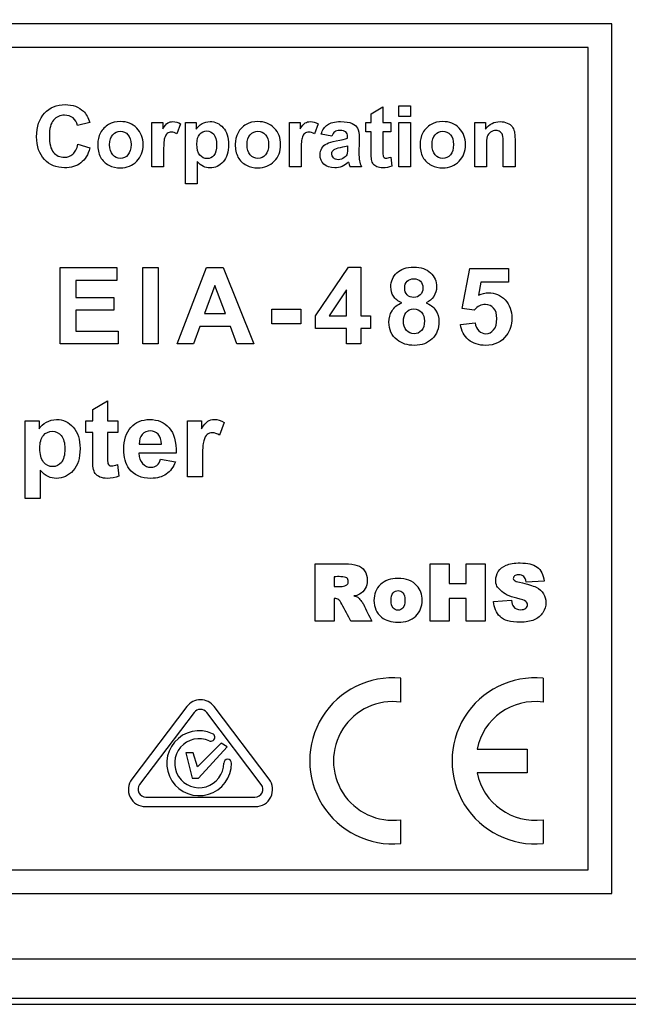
# Paper-space layout 'Layout1' of a CAD drawing. Header units: millimetres. Extents: x 41 to 475, y 33 to 379.
# Tile 12 of 16: x 271 to 310, y 191 to 254. Entities that reach past the tile are written whole.
import ezdxf
from ezdxf.enums import TextEntityAlignment as Align

# ---------------------------------------------------------------- set-up
doc = ezdxf.new("R2010")
doc.units = ezdxf.units.MM
doc.layers.add('Default', color=7, linetype='Continuous')
doc.layers.add('MS-000955_SIMPLE', color=7, linetype='Continuous')
doc.styles.add('SEACAD_Solid_Edge_ISO', font='seiso.ttf')
doc.dimstyles.new('ISO_(mm)', dxfattribs={"dimtxt": 3.5, "dimasz": 3.5, "dimexe": 1.75, "dimexo": 0, "dimgap": 0.875, "dimtad": 1, "dimdec": 1, "dimlfac": 0.5, "dimtxsty": 'SEACAD_Solid_Edge_ISO', "dimblk1": '_SE_FILLED', "dimblk2": '_SE_FILLED', "dimsah": 1, "dimcen": 1.75, "dimadec": 0, "dimazin": 0, "dimtfac": 0.5, "dimtmove": 0, "dimatfit": 3, "dimfxl": 1, "dimarcsym": 0})

# ---------------------------------------------------------------- blocks, each defined once
blk = doc.blocks.new('SE')
at = {"layer": 'MS-000955_SIMPLE', "color": 7, "linetype": 'Continuous'}
for p, q in [((309.413, 253.917), (233.213, 253.917)), ((309.413, 198.037), (309.413, 253.917)), ((307.889, 252.393), (234.737, 252.393)), ((307.889, 199.561), (307.889, 252.393)), ((293.965, 248.14), (294.714, 248.583)), ((294.714, 248.583), (294.714, 247.571)), ((295.739, 247.957), (295.739, 248.654)), ((295.739, 248.654), (296.488, 248.654)), ((296.488, 248.654), (296.488, 247.957)), ((293.965, 247.571), (293.965, 248.14)), ((296.488, 247.957), (295.739, 247.957)), ((275.888, 247.571), (275.106, 247.383)), ((279.879, 244.728), (279.879, 247.571)), ((279.879, 247.571), (280.576, 247.571)), ((280.576, 247.571), (280.576, 247.167)), ((281.724, 247.488), (281.491, 246.835)), ((282.031, 243.64), (282.031, 247.571)), ((282.031, 247.571), (282.728, 247.571)), ((282.728, 247.571), (282.728, 247.154)), ((288.709, 244.728), (288.709, 247.571)), ((288.709, 247.571), (289.406, 247.571)), ((289.406, 247.571), (289.406, 247.167)), ((290.553, 247.488), (290.321, 246.835)), ((293.618, 246.971), (293.618, 247.571)), ((293.618, 247.571), (293.965, 247.571)), ((294.714, 247.571), (295.23, 247.571)), ((295.23, 247.571), (295.23, 246.971)), ((295.739, 244.728), (295.739, 247.571)), ((295.739, 247.571), (296.488, 247.571)), ((296.488, 247.571), (296.488, 244.728)), ((300.609, 244.728), (300.609, 247.571)), ((300.609, 247.571), (301.308, 247.571)), ((301.308, 247.571), (301.308, 247.154)), ((291.435, 246.697), (290.757, 246.822)), ((293.965, 246.971), (293.618, 246.971)), ((295.23, 246.971), (294.714, 246.971)), ((275.132, 246.176), (275.901, 245.936)), ((282.78, 245.07), (282.78, 243.64)), ((295.22, 245.354), (295.282, 244.77)), ((280.628, 244.728), (279.879, 244.728)), ((289.458, 244.728), (288.709, 244.728)), ((293.344, 244.728), (292.601, 244.728)), ((296.488, 244.728), (295.739, 244.728)), ((301.36, 244.728), (300.609, 244.728)), ((303.199, 244.728), (302.448, 244.728)), ((282.78, 243.64), (282.031, 243.64)), ((273.999, 233.344), (273.999, 238.254)), ((273.999, 238.254), (277.631, 238.254)), ((277.631, 238.254), (277.631, 237.422)), ((279.29, 233.344), (279.29, 238.254)), ((279.29, 238.254), (280.275, 238.254)), ((280.275, 238.254), (280.275, 233.344)), ((281.494, 233.344), (283.39, 238.254)), ((283.39, 238.254), (284.463, 238.254)), ((284.463, 238.254), (286.421, 233.344)), ((290.385, 235.151), (292.503, 238.27)), ((292.503, 238.27), (293.296, 238.27)), ((293.296, 238.27), (293.296, 235.154)), ((299.811, 235.631), (300.294, 238.189)), ((300.294, 238.189), (302.781, 238.189)), ((302.781, 238.189), (302.781, 237.308)), ((277.631, 237.422), (274.988, 237.422)), ((274.988, 237.422), (274.988, 236.339)), ((301.006, 237.308), (300.856, 236.473)), ((302.781, 237.308), (301.006, 237.308)), ((283.922, 237.112), (283.259, 235.295)), ((284.597, 235.295), (283.922, 237.112)), ((292.382, 236.831), (291.263, 235.154)), ((292.382, 235.154), (292.382, 236.831)), ((274.988, 236.339), (277.442, 236.339)), ((277.442, 236.339), (277.442, 235.507)), ((277.442, 235.507), (274.988, 235.507)), ((274.988, 235.507), (274.988, 234.176)), ((287.591, 234.649), (287.591, 235.588)), ((287.591, 235.588), (289.444, 235.588)), ((289.444, 235.588), (289.444, 234.649)), ((300.572, 235.523), (299.811, 235.631)), ((283.259, 235.295), (284.597, 235.295)), ((290.385, 234.332), (290.385, 235.151)), ((291.263, 235.154), (292.382, 235.154)), ((293.296, 235.154), (293.909, 235.154)), ((293.909, 235.154), (293.909, 234.332)), ((299.697, 234.6), (300.637, 234.698)), ((274.988, 234.176), (277.719, 234.176)), ((277.719, 234.176), (277.719, 233.344)), ((282.959, 234.463), (282.551, 233.344)), ((284.92, 234.463), (282.959, 234.463)), ((285.344, 233.344), (284.92, 234.463)), ((289.444, 234.649), (287.591, 234.649)), ((292.382, 234.332), (290.385, 234.332)), ((292.382, 233.344), (292.382, 234.332)), ((293.296, 234.332), (293.296, 233.344)), ((293.909, 234.332), (293.296, 234.332)), ((277.719, 233.344), (273.999, 233.344)), ((280.275, 233.344), (279.29, 233.344)), ((282.551, 233.344), (281.494, 233.344)), ((286.421, 233.344), (285.344, 233.344)), ((293.296, 233.344), (292.382, 233.344)), ((276.08, 229.139), (277.035, 229.703)), ((277.035, 229.703), (277.035, 228.416)), ((276.08, 228.416), (276.08, 229.139)), ((271.746, 223.419), (271.746, 228.416)), ((271.746, 228.416), (272.631, 228.416)), ((272.631, 228.416), (272.631, 227.886)), ((275.642, 227.654), (275.642, 228.416)), ((275.642, 228.416), (276.08, 228.416)), ((277.035, 228.416), (277.688, 228.416)), ((277.688, 228.416), (277.688, 227.654)), ((282.174, 224.802), (282.174, 228.416)), ((282.174, 228.416), (283.06, 228.416)), ((283.06, 228.416), (283.06, 227.902)), ((284.519, 228.31), (284.224, 227.481)), ((276.08, 227.654), (275.642, 227.654)), ((277.688, 227.654), (277.035, 227.654)), ((279.064, 226.917), (280.49, 226.917)), ((281.435, 226.327), (279.048, 226.327)), ((280.434, 225.939), (281.385, 225.78)), ((272.698, 225.236), (272.698, 223.419)), ((277.675, 225.598), (277.754, 224.855)), ((283.126, 224.802), (282.174, 224.802)), ((272.698, 223.419), (271.746, 223.419)), ((290.369, 215.529), (290.369, 219.217)), ((297.751, 215.529), (297.751, 219.217)), ((297.751, 219.217), (298.963, 219.217)), ((298.963, 219.217), (298.963, 217.963)), ((300.071, 217.963), (300.071, 219.217)), ((300.071, 219.217), (301.288, 219.217)), ((301.288, 219.217), (301.288, 215.529)), ((291.587, 218.396), (291.587, 217.763)), ((298.963, 217.963), (300.071, 217.963)), ((305.066, 218.112), (303.922, 218.048)), ((291.587, 216.989), (291.587, 215.529)), ((300.071, 216.984), (298.963, 216.984)), ((298.963, 216.984), (298.963, 215.529)), ((300.071, 215.529), (300.071, 216.984)), ((301.824, 216.809), (302.973, 216.88)), ((291.587, 215.529), (290.369, 215.529)), ((294.002, 215.529), (292.665, 215.529)), ((298.963, 215.529), (297.751, 215.529)), ((301.288, 215.529), (300.071, 215.529)), ((295.857, 210.337), (295.857, 211.871)), ((305.001, 211.871), (305.001, 210.337)), ((282.12, 210.047), (278.591, 205.389)), ((287.403, 205.389), (283.874, 210.047)), ((282.592, 209.672), (279.089, 205.049)), ((286.905, 205.049), (283.402, 209.672)), ((284.323, 207.692), (282.816, 206.185)), ((284.704, 207.457), (284.323, 207.692)), ((282.532, 207.084), (282.062, 207.084)), ((282.062, 207.084), (282.476, 205.456)), ((282.816, 206.185), (282.532, 207.084)), ((282.881, 205.456), (284.704, 207.457)), ((300.76, 207.323), (303.985, 207.323)), ((303.985, 207.323), (303.985, 205.799)), ((303.985, 205.799), (300.76, 205.799)), ((282.476, 205.456), (282.881, 205.456)), ((279.494, 204.234), (286.5, 204.234)), ((279.468, 203.625), (286.527, 203.625)), ((295.857, 201.251), (295.857, 202.785)), ((305.001, 202.785), (305.001, 201.251)), ((234.737, 199.561), (307.889, 199.561)), ((233.213, 198.037), (309.413, 198.037)), ((220.128, 193.842), (358.058, 193.842)), ((358.058, 191.302), (220.128, 191.302)), ((219.751, 190.925), (358.436, 190.925))]:
    blk.add_line(p, q, dxfattribs=at)
for centre, radius, start, end in [((296.431, 246.141), 4.083, 195.74084, 200.24534), ((295.349, 206.561), 5.334, 84.53498, 275.46502), ((304.493, 206.561), 5.334, 84.53498, 275.46502), ((282.997, 209.383), 1.1, 37.15206, 142.84794), ((295.349, 206.561), 3.81, 82.33774, 277.66226), ((304.493, 206.561), 3.81, 82.33774, 168.46304), ((282.997, 209.365), 0.508, 37.15206, 142.84794), ((282.915, 206.412), 2.083, 65.70013, 0), ((283.667, 208.079), 0.254, 245.70013, 65.70013), ((282.915, 206.412), 1.575, 65.70013, 0), ((284.744, 206.412), 0.254, 0, 180), ((304.493, 206.561), 3.81, 191.53696, 277.66226), ((279.468, 204.725), 1.1, 142.84794, 270), ((279.494, 204.742), 0.508, 142.84794, 270), ((286.5, 204.742), 0.508, 270, 37.15206), ((286.527, 204.725), 1.1, 270, 37.15206)]:
    blk.add_arc(centre, radius, start, end, dxfattribs=at)
for points, knots in [([(275.901, 245.936), (275.781, 245.505), (275.586, 245.184), (275.038, 244.767), (274.689, 244.663), (273.747, 244.663), (273.316, 244.84), (272.98, 245.197), (272.646, 245.552), (272.477, 246.037), (272.477, 247.308), (272.646, 247.816), (272.983, 248.176), (273.32, 248.538), (273.765, 248.719), (274.795, 248.719), (275.184, 248.575), (275.484, 248.294), (275.663, 248.126), (275.797, 247.884), (275.888, 247.571)], [0, 0, 0, 0, 0.108359, 0.108359, 0.216719, 0.216719, 0.351327, 0.351327, 0.351327, 0.500547, 0.500547, 0.657953, 0.657953, 0.657953, 0.798093, 0.798093, 0.920301, 0.920301, 0.920301, 1, 1, 1, 1]), ([(275.106, 247.383), (275.059, 247.584), (274.96, 247.746), (274.814, 247.863), (274.666, 247.982), (274.485, 248.041), (273.982, 248.041), (273.747, 247.936), (273.382, 247.519), (273.293, 247.18), (273.293, 246.22), (273.382, 245.865), (273.559, 245.656), (273.739, 245.445), (273.971, 245.341), (274.469, 245.341), (274.652, 245.406), (274.803, 245.542), (274.953, 245.676), (275.064, 245.886), (275.132, 246.176)], [0, 0, 0, 0, 0.091632, 0.091632, 0.091632, 0.20042, 0.20042, 0.350844, 0.350844, 0.501268, 0.501268, 0.661832, 0.661832, 0.661832, 0.789777, 0.789777, 0.883991, 0.883991, 0.883991, 1, 1, 1, 1]), ([(276.397, 246.183), (276.397, 246.431), (276.457, 246.674), (276.702, 247.143), (276.877, 247.321), (277.101, 247.446), (277.325, 247.57), (277.576, 247.628), (277.853, 247.631), (278.283, 247.635), (278.633, 247.49), (278.906, 247.211), (279.182, 246.931), (279.319, 246.577), (279.319, 245.719), (279.18, 245.364), (278.904, 245.08), (278.629, 244.797), (278.278, 244.657), (277.6, 244.657), (277.352, 244.715), (276.882, 244.95), (276.702, 245.122), (276.58, 245.351), (276.458, 245.579), (276.397, 245.855), (276.397, 246.183)], [0, 0, 0, 0, 0.080926, 0.080926, 0.161851, 0.161851, 0.161851, 0.245388, 0.245388, 0.245388, 0.370118, 0.370118, 0.370118, 0.495126, 0.495126, 0.620896, 0.620896, 0.620896, 0.749686, 0.749686, 0.828879, 0.828879, 0.908073, 0.908073, 0.908073, 1, 1, 1, 1]), ([(280.576, 247.167), (280.696, 247.357), (280.803, 247.482), (280.899, 247.542), (280.995, 247.602), (281.105, 247.628), (281.225, 247.631), (281.397, 247.635), (281.564, 247.582), (281.724, 247.488)], [0, 0, 0, 0, 0.36538, 0.36538, 0.36538, 0.615646, 0.615646, 0.615646, 1, 1, 1, 1]), ([(282.728, 247.154), (282.819, 247.297), (282.942, 247.412), (283.098, 247.498), (283.254, 247.584), (283.427, 247.628), (283.615, 247.631), (283.946, 247.636), (284.225, 247.501), (284.457, 247.24), (284.687, 246.982), (284.802, 246.622), (284.802, 245.683), (284.687, 245.315), (284.222, 244.788), (283.941, 244.657), (283.453, 244.657), (283.31, 244.686), (283.184, 244.749), (283.057, 244.812), (282.921, 244.918), (282.78, 245.07)], [0, 0, 0, 0, 0.081424, 0.081424, 0.081424, 0.167241, 0.167241, 0.167241, 0.320191, 0.320191, 0.320191, 0.488113, 0.488113, 0.661727, 0.661727, 0.835341, 0.835341, 0.917363, 0.917363, 0.917363, 1, 1, 1, 1]), ([(285.227, 246.183), (285.227, 246.431), (285.287, 246.674), (285.532, 247.143), (285.707, 247.321), (285.931, 247.446), (286.154, 247.57), (286.406, 247.628), (286.682, 247.631), (287.113, 247.635), (287.462, 247.49), (287.736, 247.211), (288.011, 246.931), (288.148, 246.577), (288.148, 245.719), (288.01, 245.364), (287.733, 245.08), (287.458, 244.797), (287.107, 244.657), (286.429, 244.657), (286.181, 244.715), (285.712, 244.95), (285.532, 245.122), (285.409, 245.351), (285.288, 245.579), (285.227, 245.855), (285.227, 246.183)], [0, 0, 0, 0, 0.080926, 0.080926, 0.161851, 0.161851, 0.161851, 0.245388, 0.245388, 0.245388, 0.370118, 0.370118, 0.370118, 0.495126, 0.495126, 0.620896, 0.620896, 0.620896, 0.749686, 0.749686, 0.828879, 0.828879, 0.908073, 0.908073, 0.908073, 1, 1, 1, 1]), ([(289.406, 247.167), (289.526, 247.357), (289.632, 247.482), (289.729, 247.542), (289.824, 247.602), (289.935, 247.628), (290.055, 247.631), (290.227, 247.635), (290.394, 247.582), (290.553, 247.488)], [0, 0, 0, 0, 0.36538, 0.36538, 0.36538, 0.615646, 0.615646, 0.615646, 1, 1, 1, 1]), ([(290.757, 246.822), (290.832, 247.096), (290.965, 247.3), (291.153, 247.43), (291.342, 247.561), (291.618, 247.628), (291.988, 247.631), (292.324, 247.633), (292.575, 247.589), (292.739, 247.511), (292.905, 247.432), (293.021, 247.331), (293.086, 247.209), (293.152, 247.085), (293.188, 246.862), (293.188, 246.536), (293.188, 246.244), (293.179, 245.953), (293.175, 245.662), (293.171, 245.411), (293.188, 245.226), (293.211, 245.109), (293.235, 244.989), (293.279, 244.863), (293.344, 244.728)], [0, 0, 0, 0, 0.138054, 0.138054, 0.138054, 0.300368, 0.300368, 0.300368, 0.443222, 0.443222, 0.443222, 0.530485, 0.530485, 0.530485, 0.658338, 0.658338, 0.658338, 0.821191, 0.821191, 0.821191, 0.924632, 0.924632, 0.924632, 1, 1, 1, 1]), ([(297.101, 246.183), (297.101, 246.431), (297.163, 246.674), (297.283, 246.909), (297.404, 247.145), (297.58, 247.321), (297.805, 247.446), (298.03, 247.572), (298.282, 247.628), (298.559, 247.631), (298.986, 247.635), (299.339, 247.49), (299.612, 247.211), (299.888, 246.931), (300.022, 246.577), (300.022, 245.719), (299.884, 245.364), (299.607, 245.08), (299.332, 244.797), (298.984, 244.657), (298.306, 244.657), (298.058, 244.715), (297.82, 244.832), (297.585, 244.949), (297.408, 245.122), (297.283, 245.351), (297.16, 245.577), (297.101, 245.855), (297.101, 246.183)], [0, 0, 0, 0, 0.080626, 0.080626, 0.080626, 0.16183, 0.16183, 0.16183, 0.245626, 0.245626, 0.245626, 0.370315, 0.370315, 0.370315, 0.49525, 0.49525, 0.620946, 0.620946, 0.620946, 0.748512, 0.748512, 0.826954, 0.826954, 0.826954, 0.908063, 0.908063, 0.908063, 1, 1, 1, 1]), ([(301.308, 247.154), (301.556, 247.472), (301.866, 247.628), (302.242, 247.631), (302.409, 247.632), (302.56, 247.6), (302.698, 247.54), (302.834, 247.481), (302.938, 247.404), (303.009, 247.31), (303.078, 247.218), (303.129, 247.115), (303.157, 246.997), (303.187, 246.878), (303.199, 246.71), (303.199, 246.491), (303.199, 245.903), (303.199, 245.316), (303.199, 244.728)], [0, 0, 0, 0, 0.238244, 0.238244, 0.238244, 0.340884, 0.340884, 0.340884, 0.426334, 0.426334, 0.426334, 0.502705, 0.502705, 0.502705, 0.61404, 0.61404, 0.61404, 1, 1, 1, 1]), ([(277.167, 246.144), (277.167, 245.86), (277.232, 245.643), (277.365, 245.495), (277.499, 245.345), (277.66, 245.268), (277.855, 245.27), (278.048, 245.273), (278.213, 245.343), (278.343, 245.495), (278.473, 245.646), (278.541, 245.863), (278.541, 246.426), (278.476, 246.64), (278.343, 246.791), (278.211, 246.941), (278.048, 247.015), (277.855, 247.018), (277.66, 247.021), (277.498, 246.942), (277.232, 246.64), (277.167, 246.426), (277.167, 246.144)], [0, 0, 0, 0, 0.13896, 0.13896, 0.13896, 0.250506, 0.250506, 0.250506, 0.361462, 0.361462, 0.361462, 0.502634, 0.502634, 0.638672, 0.638672, 0.638672, 0.749762, 0.749762, 0.749762, 0.874881, 0.874881, 1, 1, 1, 1]), ([(281.491, 246.835), (281.364, 246.916), (281.246, 246.958), (281.03, 246.958), (280.938, 246.929), (280.865, 246.872), (280.791, 246.814), (280.735, 246.708), (280.691, 246.556), (280.646, 246.406), (280.628, 246.087), (280.628, 245.604), (280.628, 245.312), (280.628, 245.02), (280.628, 244.728)], [0, 0, 0, 0, 0.118235, 0.118235, 0.233655, 0.233655, 0.233655, 0.361297, 0.361297, 0.361297, 0.694519, 0.694519, 0.694519, 1, 1, 1, 1]), ([(282.767, 246.189), (282.767, 245.868), (282.83, 245.633), (283.085, 245.325), (283.239, 245.25), (283.596, 245.25), (283.743, 245.32), (283.857, 245.461), (283.973, 245.603), (284.032, 245.831), (284.032, 246.452), (283.972, 246.674), (283.852, 246.817), (283.731, 246.962), (283.583, 247.036), (283.223, 247.036), (283.07, 246.966), (282.95, 246.822), (282.828, 246.678), (282.767, 246.468), (282.767, 246.189)], [0, 0, 0, 0, 0.122701, 0.122701, 0.245401, 0.245401, 0.362843, 0.362843, 0.362843, 0.512773, 0.512773, 0.652951, 0.652951, 0.652951, 0.756623, 0.756623, 0.863344, 0.863344, 0.863344, 1, 1, 1, 1]), ([(285.996, 246.144), (285.996, 245.86), (286.061, 245.643), (286.194, 245.495), (286.329, 245.345), (286.489, 245.268), (286.685, 245.27), (286.878, 245.273), (287.042, 245.343), (287.173, 245.495), (287.303, 245.646), (287.371, 245.863), (287.371, 246.426), (287.306, 246.64), (287.173, 246.791), (287.041, 246.941), (286.878, 247.015), (286.685, 247.018), (286.489, 247.021), (286.328, 246.942), (286.061, 246.64), (285.996, 246.426), (285.996, 246.144)], [0, 0, 0, 0, 0.13896, 0.13896, 0.13896, 0.250506, 0.250506, 0.250506, 0.361462, 0.361462, 0.361462, 0.502634, 0.502634, 0.638672, 0.638672, 0.638672, 0.749762, 0.749762, 0.749762, 0.874881, 0.874881, 1, 1, 1, 1]), ([(290.321, 246.835), (290.193, 246.916), (290.076, 246.958), (289.859, 246.958), (289.768, 246.929), (289.695, 246.872), (289.621, 246.814), (289.565, 246.708), (289.52, 246.556), (289.476, 246.406), (289.458, 246.087), (289.458, 245.604), (289.458, 245.312), (289.458, 245.02), (289.458, 244.728)], [0, 0, 0, 0, 0.118235, 0.118235, 0.233655, 0.233655, 0.233655, 0.361297, 0.361297, 0.361297, 0.694519, 0.694519, 0.694519, 1, 1, 1, 1]), ([(292.444, 246.575), (292.444, 246.6), (292.444, 246.625), (292.444, 246.65), (292.444, 246.796), (292.408, 246.901), (292.337, 246.963), (292.267, 247.026), (292.129, 247.055), (291.931, 247.057), (291.798, 247.059), (291.691, 247.029), (291.618, 246.976), (291.542, 246.922), (291.479, 246.83), (291.435, 246.697)], [0, 0, 0, 0, 0.050124, 0.050124, 0.050124, 0.27594, 0.27594, 0.27594, 0.557633, 0.557633, 0.557633, 0.775361, 0.775361, 0.775361, 1, 1, 1, 1]), ([(295.282, 244.77), (295.108, 244.694), (294.912, 244.657), (294.557, 244.657), (294.437, 244.678), (294.33, 244.725), (294.222, 244.773), (294.143, 244.83), (294.093, 244.903), (294.045, 244.974), (294.007, 245.072), (293.989, 245.195), (293.975, 245.284), (293.965, 245.461), (293.965, 245.727), (293.965, 246.142), (293.965, 246.556), (293.965, 246.971)], [0, 0, 0, 0, 0.179064, 0.179064, 0.289913, 0.289913, 0.289913, 0.37911, 0.37911, 0.37911, 0.472025, 0.472025, 0.472025, 0.630387, 0.630387, 0.630387, 1, 1, 1, 1]), ([(294.714, 246.971), (294.714, 246.588), (294.714, 246.204), (294.714, 245.821), (294.714, 245.589), (294.719, 245.453), (294.729, 245.414), (294.74, 245.375), (294.761, 245.343), (294.795, 245.32), (294.83, 245.296), (294.87, 245.281), (294.92, 245.283), (294.987, 245.287), (295.089, 245.307), (295.22, 245.354)], [0, 0, 0, 0, 0.543403, 0.543403, 0.543403, 0.735973, 0.735973, 0.735973, 0.791171, 0.791171, 0.791171, 0.853976, 0.853976, 0.853976, 1, 1, 1, 1]), ([(297.87, 246.144), (297.87, 245.86), (297.935, 245.643), (298.068, 245.495), (298.203, 245.345), (298.366, 245.268), (298.559, 245.27), (298.754, 245.273), (298.916, 245.343), (299.049, 245.495), (299.18, 245.643), (299.247, 245.863), (299.247, 246.426), (299.179, 246.64), (299.049, 246.791), (298.918, 246.944), (298.754, 247.015), (298.559, 247.018), (298.366, 247.021), (298.201, 246.942), (297.935, 246.64), (297.87, 246.426), (297.87, 246.144)], [0, 0, 0, 0, 0.138831, 0.138831, 0.138831, 0.250235, 0.250235, 0.250235, 0.361533, 0.361533, 0.361533, 0.502552, 0.502552, 0.638444, 0.638444, 0.638444, 0.750037, 0.750037, 0.750037, 0.875018, 0.875018, 1, 1, 1, 1]), ([(302.448, 244.728), (302.448, 245.21), (302.448, 245.693), (302.448, 246.176), (302.448, 246.483), (302.432, 246.682), (302.401, 246.77), (302.369, 246.862), (302.315, 246.929), (302.242, 246.982), (302.172, 247.032), (302.083, 247.055), (301.981, 247.057), (301.851, 247.061), (301.733, 247.021), (301.629, 246.948), (301.527, 246.877), (301.454, 246.783), (301.418, 246.666), (301.381, 246.548), (301.36, 246.329), (301.36, 246.014), (301.36, 245.585), (301.36, 245.157), (301.36, 244.728)], [0, 0, 0, 0, 0.274847, 0.274847, 0.274847, 0.38845, 0.38845, 0.38845, 0.439503, 0.439503, 0.439503, 0.491841, 0.491841, 0.491841, 0.563095, 0.563095, 0.563095, 0.631217, 0.631217, 0.631217, 0.755882, 0.755882, 0.755882, 1, 1, 1, 1]), ([(292.502, 245.033), (292.374, 244.905), (292.236, 244.811), (291.944, 244.686), (291.787, 244.657), (291.328, 244.657), (291.098, 244.736), (290.929, 244.895), (290.762, 245.051), (290.678, 245.252), (290.678, 245.656), (290.715, 245.797), (290.793, 245.925), (290.87, 246.05), (290.976, 246.147), (291.114, 246.212), (291.253, 246.278), (291.453, 246.337), (291.714, 246.389), (292.065, 246.46), (292.309, 246.515), (292.444, 246.575)], [0, 0, 0, 0, 0.097823, 0.097823, 0.195646, 0.195646, 0.371107, 0.371107, 0.371107, 0.515025, 0.515025, 0.610971, 0.610971, 0.610971, 0.70441, 0.70441, 0.70441, 0.838559, 0.838559, 0.838559, 1, 1, 1, 1]), ([(291.544, 245.299), (291.466, 245.375), (291.427, 245.466), (291.427, 245.68), (291.478, 245.767), (291.576, 245.836), (291.638, 245.881), (291.776, 245.925), (291.985, 245.969), (292.194, 246.014), (292.348, 246.053), (292.444, 246.084)], [0, 0, 0, 0, 0.210881, 0.210881, 0.421762, 0.421762, 0.421762, 0.697886, 0.697886, 0.697886, 1, 1, 1, 1]), ([(292.444, 246.084), (292.444, 246.035), (292.444, 245.985), (292.444, 245.936), (292.444, 245.753), (292.434, 245.63), (292.416, 245.568), (292.387, 245.469), (292.328, 245.384), (292.236, 245.317), (292.113, 245.229), (291.983, 245.184), (291.724, 245.184), (291.623, 245.223), (291.544, 245.299)], [0, 0, 0, 0, 0.096297, 0.096297, 0.096297, 0.335803, 0.335803, 0.335803, 0.53939, 0.53939, 0.53939, 0.785979, 0.785979, 1, 1, 1, 1]), ([(295.924, 235.99), (295.679, 236.094), (295.503, 236.234), (295.392, 236.414), (295.28, 236.596), (295.226, 236.792), (295.226, 237.376), (295.353, 237.68), (295.607, 237.918), (295.863, 238.158), (296.224, 238.277), (296.694, 238.28), (297.157, 238.283), (297.519, 238.159), (297.774, 237.918), (298.028, 237.676), (298.162, 237.376), (298.162, 236.779), (298.1, 236.577), (297.983, 236.398), (297.867, 236.22), (297.699, 236.084), (297.483, 235.99)], [0, 0, 0, 0, 0.098856, 0.098856, 0.098856, 0.185438, 0.185438, 0.333677, 0.333677, 0.333677, 0.501409, 0.501409, 0.501409, 0.66845, 0.66845, 0.66845, 0.81544, 0.81544, 0.906496, 0.906496, 0.906496, 1, 1, 1, 1]), ([(296.113, 236.942), (296.113, 236.75), (296.165, 236.603), (296.377, 236.391), (296.518, 236.336), (296.694, 236.339), (296.87, 236.342), (297.014, 236.391), (297.118, 236.499), (297.224, 236.608), (297.281, 236.753), (297.281, 237.122), (297.226, 237.265), (297.017, 237.481), (296.877, 237.536), (296.524, 237.536), (296.381, 237.481), (296.273, 237.373), (296.164, 237.264), (296.113, 237.122), (296.113, 236.942)], [0, 0, 0, 0, 0.127614, 0.127614, 0.25136, 0.25136, 0.25136, 0.37457, 0.37457, 0.37457, 0.506958, 0.506958, 0.628126, 0.628126, 0.749295, 0.749295, 0.875036, 0.875036, 0.875036, 1, 1, 1, 1]), ([(300.856, 236.473), (301.068, 236.577), (301.283, 236.629), (301.502, 236.632), (301.919, 236.639), (302.275, 236.479), (302.565, 236.176), (302.857, 235.871), (303.002, 235.474), (303.002, 234.583), (302.885, 234.221), (302.65, 233.905), (302.329, 233.472), (301.887, 233.256), (300.865, 233.256), (300.497, 233.376), (300.21, 233.618), (299.923, 233.859), (299.753, 234.189), (299.697, 234.6)], [0, 0, 0, 0, 0.08194, 0.08194, 0.08194, 0.227606, 0.227606, 0.227606, 0.391407, 0.391407, 0.527725, 0.527725, 0.527725, 0.713267, 0.713267, 0.861487, 0.861487, 0.861487, 1, 1, 1, 1]), ([(297.483, 235.99), (297.754, 235.882), (297.963, 235.722), (298.103, 235.51), (298.242, 235.3), (298.315, 235.06), (298.315, 234.332), (298.172, 233.964), (297.598, 233.396), (297.213, 233.256), (296.289, 233.256), (295.921, 233.37), (295.624, 233.605), (295.274, 233.881), (295.102, 234.26), (295.102, 235.011), (295.167, 235.252), (295.301, 235.477), (295.432, 235.699), (295.64, 235.869), (295.924, 235.99)], [0, 0, 0, 0, 0.098067, 0.098067, 0.098067, 0.191192, 0.191192, 0.345291, 0.345291, 0.499389, 0.499389, 0.643989, 0.643989, 0.643989, 0.808037, 0.808037, 0.898928, 0.898928, 0.898928, 1, 1, 1, 1]), ([(296.032, 234.831), (296.032, 234.567), (296.097, 234.365), (296.227, 234.218), (296.361, 234.068), (296.524, 233.996), (296.912, 233.996), (297.072, 234.065), (297.196, 234.208), (297.32, 234.352), (297.386, 234.554), (297.386, 235.053), (297.32, 235.239), (297.193, 235.383), (297.067, 235.525), (296.903, 235.595), (296.478, 235.595), (296.309, 235.513), (296.087, 235.194), (296.032, 235.017), (296.032, 234.831)], [0, 0, 0, 0, 0.139821, 0.139821, 0.139821, 0.257253, 0.257253, 0.372728, 0.372728, 0.372728, 0.516416, 0.516416, 0.640828, 0.640828, 0.640828, 0.74858, 0.74858, 0.87429, 0.87429, 1, 1, 1, 1]), ([(300.637, 234.698), (300.663, 234.482), (300.741, 234.316), (300.872, 234.192), (301.006, 234.065), (301.156, 234.003), (301.329, 234.006), (301.524, 234.01), (301.691, 234.084), (301.828, 234.244), (301.963, 234.402), (302.03, 234.645), (302.03, 235.275), (301.962, 235.5), (301.828, 235.654), (301.696, 235.805), (301.518, 235.879), (301.299, 235.882), (301.029, 235.886), (300.787, 235.761), (300.572, 235.523)], [0, 0, 0, 0, 0.124398, 0.124398, 0.124398, 0.235126, 0.235126, 0.235126, 0.359941, 0.359941, 0.359941, 0.529471, 0.529471, 0.687133, 0.687133, 0.687133, 0.816962, 0.816962, 0.816962, 1, 1, 1, 1]), ([(272.631, 227.886), (272.747, 228.068), (272.903, 228.214), (273.102, 228.323), (273.3, 228.432), (273.52, 228.489), (273.759, 228.493), (274.18, 228.498), (274.535, 228.327), (274.83, 227.995), (275.122, 227.667), (275.267, 227.209), (275.267, 226.016), (275.122, 225.548), (274.531, 224.878), (274.173, 224.712), (273.553, 224.712), (273.371, 224.749), (273.212, 224.828), (273.05, 224.909), (272.877, 225.044), (272.698, 225.236)], [0, 0, 0, 0, 0.081424, 0.081424, 0.081424, 0.167241, 0.167241, 0.167241, 0.320191, 0.320191, 0.320191, 0.488113, 0.488113, 0.661727, 0.661727, 0.835341, 0.835341, 0.917363, 0.917363, 0.917363, 1, 1, 1, 1]), ([(281.385, 225.78), (281.263, 225.432), (281.07, 225.167), (280.805, 224.984), (280.542, 224.803), (280.215, 224.712), (279.19, 224.712), (278.726, 224.915), (278.424, 225.326), (278.185, 225.651), (278.069, 226.072), (278.069, 227.173), (278.225, 227.64), (278.537, 227.982), (278.847, 228.322), (279.243, 228.489), (279.721, 228.493), (280.258, 228.496), (280.682, 228.313), (281.299, 227.604), (281.448, 227.06), (281.435, 226.327)], [0, 0, 0, 0, 0.091526, 0.091526, 0.091526, 0.184627, 0.184627, 0.331261, 0.331261, 0.331261, 0.449207, 0.449207, 0.590585, 0.590585, 0.590585, 0.711995, 0.711995, 0.711995, 0.855998, 0.855998, 1, 1, 1, 1]), ([(283.06, 227.902), (283.212, 228.144), (283.348, 228.304), (283.471, 228.38), (283.592, 228.455), (283.733, 228.489), (283.886, 228.493), (284.104, 228.497), (284.317, 228.43), (284.519, 228.31)], [0, 0, 0, 0, 0.36538, 0.36538, 0.36538, 0.615646, 0.615646, 0.615646, 1, 1, 1, 1]), ([(272.681, 226.659), (272.681, 226.251), (272.761, 225.953), (273.086, 225.561), (273.281, 225.465), (273.735, 225.465), (273.921, 225.555), (274.067, 225.734), (274.214, 225.914), (274.289, 226.205), (274.289, 226.994), (274.213, 227.276), (274.06, 227.458), (273.906, 227.642), (273.719, 227.736), (273.261, 227.736), (273.066, 227.647), (272.913, 227.465), (272.759, 227.281), (272.681, 227.014), (272.681, 226.659)], [0, 0, 0, 0, 0.122701, 0.122701, 0.245401, 0.245401, 0.362843, 0.362843, 0.362843, 0.512773, 0.512773, 0.652951, 0.652951, 0.652951, 0.756623, 0.756623, 0.863344, 0.863344, 0.863344, 1, 1, 1, 1]), ([(280.49, 226.917), (280.483, 227.193), (280.41, 227.402), (280.274, 227.544), (280.138, 227.687), (279.976, 227.76), (279.78, 227.763), (279.572, 227.767), (279.399, 227.683), (279.263, 227.534), (279.127, 227.385), (279.064, 227.176), (279.064, 226.917)], [0, 0, 0, 0, 0.273293, 0.273293, 0.273293, 0.497297, 0.497297, 0.497297, 0.732681, 0.732681, 0.732681, 1, 1, 1, 1]), ([(277.754, 224.855), (277.536, 224.759), (277.283, 224.712), (276.836, 224.712), (276.683, 224.739), (276.544, 224.799), (276.409, 224.857), (276.309, 224.931), (276.242, 225.024), (276.179, 225.113), (276.136, 225.24), (276.11, 225.395), (276.09, 225.508), (276.08, 225.734), (276.08, 226.072), (276.08, 226.599), (276.08, 227.126), (276.08, 227.654)], [0, 0, 0, 0, 0.180391, 0.180391, 0.289915, 0.289915, 0.289915, 0.379062, 0.379062, 0.379062, 0.471977, 0.471977, 0.471977, 0.630354, 0.630354, 0.630354, 1, 1, 1, 1]), ([(277.035, 227.654), (277.035, 227.166), (277.035, 226.679), (277.035, 226.191), (277.035, 225.896), (277.038, 225.724), (277.065, 225.624), (277.091, 225.584), (277.134, 225.555), (277.181, 225.522), (277.234, 225.505), (277.297, 225.508), (277.383, 225.513), (277.509, 225.538), (277.675, 225.598)], [0, 0, 0, 0, 0.543421, 0.543421, 0.543421, 0.667288, 0.667288, 0.791156, 0.791156, 0.791156, 0.855171, 0.855171, 0.855171, 1, 1, 1, 1]), ([(284.224, 227.481), (284.061, 227.584), (283.912, 227.637), (283.637, 227.637), (283.521, 227.601), (283.428, 227.528), (283.333, 227.453), (283.262, 227.319), (283.206, 227.126), (283.15, 226.935), (283.126, 226.529), (283.126, 225.916), (283.126, 225.545), (283.126, 225.173), (283.126, 224.802)], [0, 0, 0, 0, 0.118235, 0.118235, 0.233655, 0.233655, 0.233655, 0.361297, 0.361297, 0.361297, 0.694519, 0.694519, 0.694519, 1, 1, 1, 1]), ([(279.048, 226.327), (279.054, 226.042), (279.13, 225.82), (279.276, 225.661), (279.424, 225.5), (279.608, 225.422), (279.827, 225.425), (279.976, 225.428), (280.099, 225.465), (280.304, 225.624), (280.381, 225.757), (280.434, 225.939)], [0, 0, 0, 0, 0.326819, 0.326819, 0.326819, 0.607253, 0.607253, 0.607253, 0.803627, 0.803627, 1, 1, 1, 1]), ([(290.369, 219.217), (291.001, 219.217), (291.632, 219.217), (292.263, 219.217), (292.611, 219.217), (292.882, 219.185), (293.072, 219.124), (293.262, 219.063), (293.417, 218.947), (293.651, 218.611), (293.709, 218.409), (293.709, 217.965), (293.666, 217.785), (293.485, 217.483), (293.364, 217.359), (293.203, 217.264), (293.102, 217.205), (292.984, 217.167), (292.84, 217.155)], [0, 0, 0, 0, 0.349835, 0.349835, 0.349835, 0.500643, 0.500643, 0.500643, 0.614901, 0.614901, 0.72916, 0.72916, 0.829283, 0.829283, 0.929407, 0.929407, 0.929407, 1, 1, 1, 1]), ([(302.269, 217.535), (302.06, 217.666), (301.958, 217.883), (301.958, 218.372), (302.014, 218.555), (302.125, 218.727), (302.236, 218.899), (302.405, 219.034), (302.627, 219.132), (302.851, 219.23), (303.15, 219.278), (304.002, 219.278), (304.365, 219.188), (304.616, 219.01), (304.87, 218.83), (305.018, 218.533), (305.066, 218.112)], [0, 0, 0, 0, 0.157895, 0.157895, 0.262288, 0.262288, 0.262288, 0.390944, 0.390944, 0.390944, 0.57262, 0.57262, 0.795955, 0.795955, 0.795955, 1, 1, 1, 1]), ([(291.587, 217.763), (291.724, 217.763), (291.861, 217.763), (291.998, 217.763), (292.044, 217.763), (292.134, 217.776), (292.266, 217.807), (292.338, 217.825), (292.392, 217.853), (292.434, 217.905), (292.474, 217.955), (292.492, 218.017), (292.492, 218.185), (292.461, 218.26), (292.334, 218.367), (292.207, 218.394), (292.017, 218.396), (291.874, 218.398), (291.73, 218.396), (291.587, 218.396)], [0, 0, 0, 0, 0.190774, 0.190774, 0.190774, 0.316817, 0.316817, 0.316817, 0.408593, 0.408593, 0.408593, 0.508273, 0.508273, 0.654233, 0.654233, 0.800193, 0.800193, 0.800193, 1, 1, 1, 1]), ([(294.143, 216.87), (294.143, 217.279), (294.282, 217.62), (294.559, 217.885), (294.838, 218.152), (295.211, 218.284), (295.679, 218.287), (296.219, 218.29), (296.626, 218.129), (296.903, 217.815), (297.127, 217.561), (297.239, 217.25), (297.239, 216.471), (297.101, 216.132), (296.826, 215.864), (296.55, 215.597), (296.168, 215.468), (295.25, 215.468), (294.902, 215.577), (294.635, 215.796), (294.304, 216.067), (294.143, 216.427), (294.143, 216.87)], [0, 0, 0, 0, 0.119714, 0.119714, 0.119714, 0.249014, 0.249014, 0.249014, 0.392644, 0.392644, 0.392644, 0.499182, 0.499182, 0.619925, 0.619925, 0.619925, 0.752761, 0.752761, 0.87032, 0.87032, 0.87032, 1, 1, 1, 1]), ([(303.922, 218.048), (303.893, 218.224), (303.837, 218.345), (303.759, 218.411), (303.68, 218.478), (303.567, 218.511), (303.309, 218.511), (303.223, 218.486), (303.17, 218.443), (303.115, 218.398), (303.09, 218.34), (303.09, 218.233), (303.114, 218.189), (303.163, 218.148), (303.201, 218.116), (303.311, 218.077), (303.496, 218.038), (303.989, 217.935), (304.341, 217.824), (304.558, 217.715), (304.772, 217.606), (304.93, 217.466), (305.032, 217.301), (305.135, 217.135), (305.183, 216.948), (305.183, 216.507), (305.115, 216.286), (304.984, 216.084), (304.851, 215.88), (304.665, 215.728), (304.429, 215.623), (304.19, 215.518), (303.895, 215.468), (302.914, 215.468), (302.481, 215.589), (302.235, 215.833), (301.99, 216.075), (301.855, 216.403), (301.824, 216.809)], [0, 0, 0, 0, 0.045704, 0.045704, 0.045704, 0.084907, 0.084907, 0.116136, 0.116136, 0.116136, 0.13902, 0.13902, 0.154863, 0.154863, 0.154863, 0.194665, 0.194665, 0.194665, 0.32004, 0.32004, 0.32004, 0.391935, 0.391935, 0.391935, 0.458317, 0.458317, 0.536696, 0.536696, 0.536696, 0.619126, 0.619126, 0.619126, 0.713531, 0.713531, 0.877937, 0.877937, 0.877937, 1, 1, 1, 1]), ([(292.665, 215.529), (292.468, 215.895), (292.271, 216.262), (292.073, 216.629), (291.992, 216.781), (291.927, 216.875), (291.879, 216.909), (291.803, 216.962), (291.718, 216.989), (291.628, 216.989), (291.614, 216.989), (291.6, 216.989), (291.587, 216.989)], [0, 0, 0, 0, 0.65705, 0.65705, 0.65705, 0.837523, 0.837523, 0.837523, 0.97824, 0.97824, 0.97824, 1, 1, 1, 1]), ([(292.84, 217.155), (292.955, 217.145), (293.042, 217.118), (293.106, 217.07), (293.151, 217.035), (293.215, 216.97), (293.376, 216.77), (293.429, 216.687), (293.461, 216.622), (293.637, 216.255), (293.821, 215.893), (294.002, 215.529)], [0, 0, 0, 0, 0.136006, 0.136006, 0.136006, 0.274454, 0.274454, 0.412902, 0.412902, 0.412902, 1, 1, 1, 1]), ([(295.243, 216.872), (295.243, 216.651), (295.287, 216.49), (295.37, 216.39), (295.454, 216.289), (295.56, 216.239), (295.686, 216.242), (295.815, 216.244), (295.922, 216.291), (296.005, 216.388), (296.09, 216.488), (296.132, 216.651), (296.132, 217.094), (296.09, 217.25), (295.92, 217.449), (295.815, 217.5), (295.564, 217.5), (295.457, 217.449), (295.372, 217.35), (295.286, 217.248), (295.243, 217.089), (295.243, 216.872)], [0, 0, 0, 0, 0.146088, 0.146088, 0.146088, 0.250381, 0.250381, 0.250381, 0.354599, 0.354599, 0.354599, 0.486189, 0.486189, 0.606698, 0.606698, 0.727207, 0.727207, 0.854946, 0.854946, 0.854946, 1, 1, 1, 1]), ([(302.973, 216.88), (302.997, 216.687), (303.043, 216.551), (303.107, 216.471), (303.212, 216.337), (303.36, 216.271), (303.701, 216.271), (303.813, 216.303), (303.964, 216.434), (304.002, 216.507), (304.002, 216.67), (303.966, 216.741), (303.895, 216.804), (303.82, 216.872), (303.625, 216.941), (303.311, 217.009), (302.84, 217.111), (302.493, 217.289), (302.269, 217.535)], [0, 0, 0, 0, 0.120421, 0.120421, 0.120421, 0.239335, 0.239335, 0.328521, 0.328521, 0.417707, 0.417707, 0.499248, 0.499248, 0.499248, 0.671826, 0.671826, 0.671826, 1, 1, 1, 1])]:
    blk.add_open_spline(points, degree=3, knots=knots, dxfattribs=at)
blk = doc.blocks.new('DMBLK10')
at = {"layer": 'Default', "linetype": 'Continuous'}
for points in [[(220.794, 282.35), (217.294, 281.766), (220.794, 281.183)], [(357.475, 282.35), (357.475, 281.183), (360.975, 281.766)]]:
    blk.add_hatch(color=7, dxfattribs=at).paths.add_polyline_path(points)
at = {"layer": 'Default', "color": 7, "linetype": 'Continuous'}
for p, q in [((217.294, 258.426), (217.294, 283.516)), ((360.975, 252.652), (360.975, 283.516)), ((217.294, 281.766), (360.975, 281.766))]:
    blk.add_line(p, q, dxfattribs=at)
at = {"layer": 'Default', "color": 7, "linetype": 'Continuous', "style": 'SEACAD_Solid_Edge_ISO'}
blk.add_text('71,8', height=3.5, dxfattribs=at).set_placement((285.873, 286.141), align=Align.TOP_LEFT)
blk = doc.blocks.new('_SE_FILLED')
at = {"color": 0}
blk.add_line((0, 0), (-1, 0), dxfattribs=at)
blk.add_solid([(0, 0), (-1, -0.1665), (-1, 0.1665), (0, 0)], dxfattribs=at)

psp = doc.layouts.get("Layout1")

# ---------------------------------------------------------------- block references
at = {"layer": 'Default'}
psp.add_blockref('SE', (0, 0), dxfattribs=at)

# ---------------------------------------------------------------- dimensions: what is measured, and where the dimension line sits
at = {"layer": 'Default', "color": 7, "linetype": 'Continuous'}
dim = psp.add_linear_dim(base=(360.975, 281.766), p1=(217.294, 258.426), p2=(360.975, 252.652), text='\\A1;<>', dimstyle='ISO_(mm)', dxfattribs=at)
dim.commit()
dim.dimension.update_dxf_attribs({"geometry": 'DMBLK10', "text_midpoint": (289.134, 281.766), "dimtype": 160})

doc.saveas('drawing.dxf')
